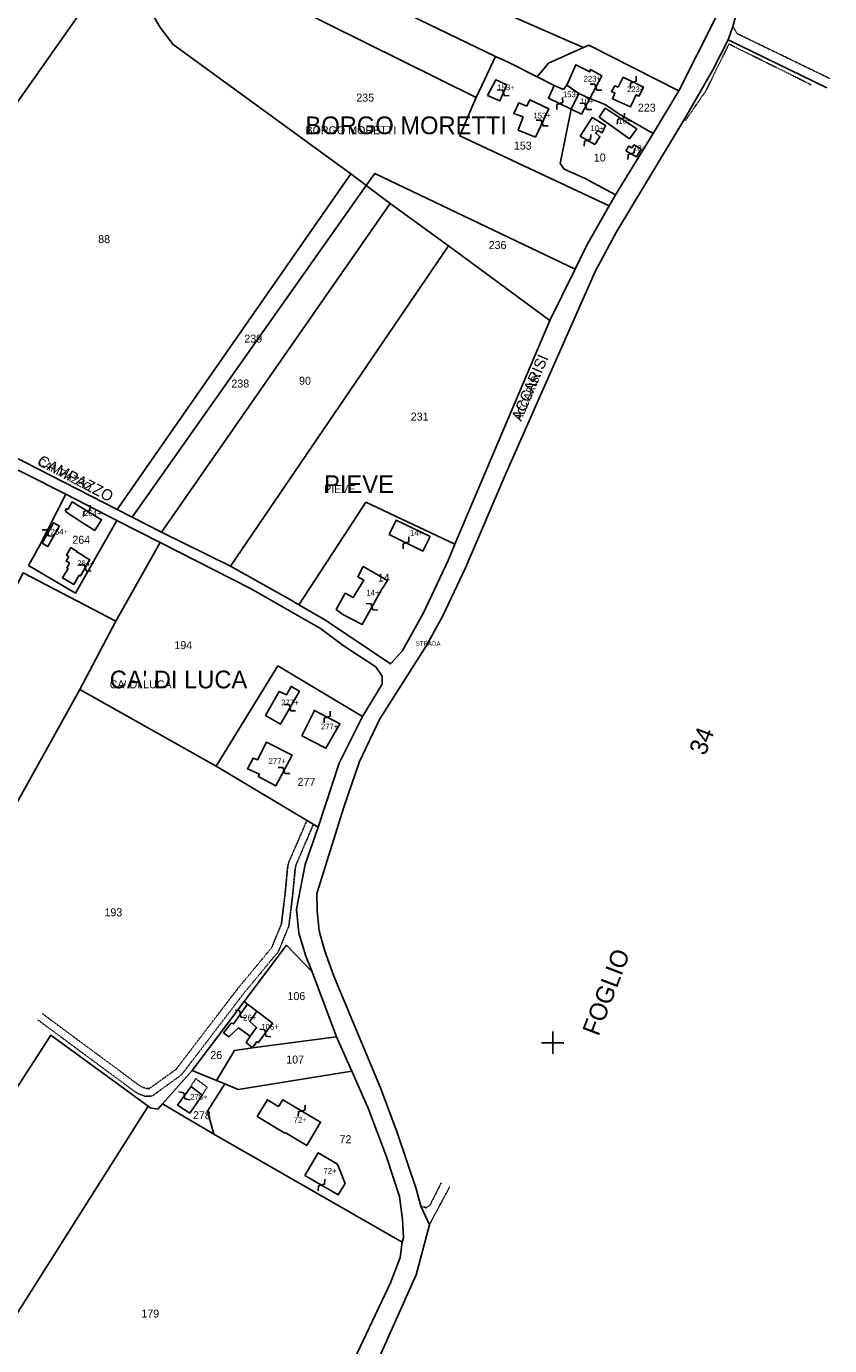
# Model space of a CAD drawing. Header units: metres. Extents: x 15595 to 16725, y -21807 to -20093.
# Tile 5 of 7: x 16362 to 16725, y -21337 to -20741. Entities that reach past the tile are written whole.
import ezdxf

# ---------------------------------------------------------------- set-up
doc = ezdxf.new("R2010")
doc.units = ezdxf.units.M
for name, pattern in [('CONTINUA', [0]), ('INTERNA', [0]), ('TRATTEGGIATA5', [0.3, 0.15, -0.15]), ('TRATTO-PUNTO', [0.4, 0.15, -0.125, 0, -0.125])]:
    doc.linetypes.add(name, pattern=pattern)
for name, color, linetype in [('CONFINE', 3, 'CONTINUA'), ('FABBRICATI', 1, 'CONTINUA'), ('LINEEVARIE', 6, 'CONTINUA'), ('PARTICELLE', 7, 'CONTINUA'), ('SIMBOLI', 6, 'CONTINUA'), ('STRADE', 8, 'CONTINUA'), ('TESTI', 3, 'CONTINUA')]:
    doc.layers.add(name, color=color, linetype=linetype)

# ---------------------------------------------------------------- blocks, each defined once
blk = doc.blocks.new('3', base_point=(5, 5))
at = {"layer": 'SIMBOLI'}
for p, q in [((5, 0), (5, 10)), ((0, 5), (10, 5))]:
    blk.add_line(p, q, dxfattribs=at)
blk = doc.blocks.new('9', base_point=(5, 5))
at = {"layer": 'SIMBOLI'}
for p, q in [((2, 5), (4, 6)), ((4, 6), (6, 4)), ((6, 4), (8, 5))]:
    blk.add_line(p, q, dxfattribs=at)

msp = doc.modelspace()

# ---------------------------------------------------------------- linework, layer by layer
at = {"layer": 'CONFINE'}
msp.add_lwpolyline([(16521.021, -21343.394), (16538.408, -21304.856), (16544.294, -21282.197), (16540.498, -21273.843), (16538.318, -21265.892), (16529.757, -21240.523), (16522.262, -21220.421), (16501.201, -21169.943), (16496.947, -21158.196), (16494.514, -21149.485), (16493.596, -21140.468), (16493.538, -21132.665), (16505.671, -21093.68), (16512.822, -21073.096), (16521.995, -21053.776), (16543.073, -21020.601), (16550.434, -21007.263), (16560.665, -20985.66), (16578.906, -20942.661), (16619.27, -20851.539), (16628.748, -20833.941), (16660.01, -20782.001), (16672.11, -20761.054), (16679.167, -20747.26), (16681.283, -20741.227), (16683.598, -20732.964)], dxfattribs=at)
at = {"layer": 'FABBRICATI'}
for points in [[(16606.307, -20767.758), (16611.816, -20771.548), (16616.802, -20773.713), (16622.162, -20763.524), (16617.058, -20760.595), (16616.706, -20761.761), (16610.44, -20758.529), (16606.307, -20767.758)], [(16570.604, -20772.382), (16576.061, -20774.753), (16579.236, -20767.603), (16574.284, -20765.282), (16570.604, -20772.382)], [(16629.541, -20768.578), (16627.975, -20768.023), (16626.462, -20770.509), (16628.079, -20771.317), (16626.971, -20773.852), (16635.156, -20777.536), (16637.676, -20772.06), (16638.889, -20772.665), (16640.905, -20768.558), (16631.86, -20764.166), (16629.541, -20768.578)], [(16600.701, -20767.92), (16598.03, -20773.549), (16608.264, -20778.541), (16611.816, -20771.548), (16606.307, -20767.758), (16604.794, -20769.635), (16600.701, -20767.92)], [(16616.802, -20773.713), (16611.816, -20771.548), (16608.264, -20778.541), (16613.038, -20780.869), (16616.802, -20773.713)], [(16584.357, -20788.064), (16592.189, -20791.141), (16598.288, -20778.412), (16589.647, -20774.324), (16588.286, -20777.164), (16584.648, -20775.751), (16582.431, -20780.518), (16586.574, -20782.081), (16584.357, -20788.064)], [(16620.969, -20782.121), (16634.615, -20791.927), (16637.893, -20787.462), (16623.692, -20778.114), (16620.969, -20782.121)], [(16612.341, -20790.75), (16618.961, -20794.539), (16621.28, -20790.988), (16619.41, -20789.42), (16620.419, -20788.152), (16622.238, -20789.213), (16623.851, -20785.967), (16617.736, -20782.381), (16612.341, -20790.75)], [(16633.004, -20797.3), (16637.755, -20800.079), (16639.872, -20796.629), (16636.739, -20794.608), (16635.68, -20795.928), (16634.315, -20795.221), (16633.004, -20797.3)], [(16388.065, -20965.393), (16393.216, -20968.701), (16393.361, -20968.476), (16396.287, -20963.952), (16396.32, -20963.901), (16383.033, -20955.827), (16381.086, -20959.25), (16380.433, -20958.88), (16379.891, -20959.837), (16380.544, -20960.206), (16380.396, -20960.467), (16380.638, -20960.623), (16388.065, -20965.393)], [(16377.168, -20966.936), (16377.257, -20966.777), (16375.684, -20965.887), (16375.211, -20965.619), (16374.626, -20965.288), (16369.456, -20974.468), (16372.088, -20975.957), (16373.57, -20973.325), (16377.168, -20966.936)], [(16544.672, -20971.398), (16529.281, -20964.117), (16526.443, -20969.948), (16526.112, -20970.631), (16541.425, -20978.078), (16544.672, -20971.398)], [(16380.635, -20985.547), (16381.191, -20985.904), (16378.672, -20990.178), (16383.755, -20993.173), (16386.273, -20988.9), (16386.85, -20989.241), (16391.096, -20982.056), (16388.226, -20980.375), (16388.31, -20980.258), (16388.048, -20980.105), (16385.891, -20978.85), (16385.887, -20978.848), (16385.131, -20978.409), (16385.257, -20978.193), (16382.389, -20976.476), (16380.437, -20979.874), (16381.515, -20980.5), (16380.318, -20982.554), (16381.787, -20983.411), (16381.899, -20983.476), (16380.635, -20985.547)], [(16509.869, -20999.062), (16506.363, -20997.106), (16502.252, -21004.449), (16505.18, -21006.634), (16513.972, -21011.178), (16522.846, -20995.253), (16525.342, -20991.286), (16514.438, -20985.032), (16511.952, -20989.623), (16514.761, -20991.163), (16509.869, -20999.062)], [(16470.326, -21052.347), (16477.047, -21056.237), (16485.618, -21041.224), (16481.878, -21039.153), (16479.761, -21043.008), (16476.426, -21041.443), (16470.326, -21052.347)], [(16486.8, -21061.438), (16497.614, -21067.094), (16503.916, -21055.986), (16492.445, -21049.977), (16486.8, -21061.438)], [(16467.07, -21079.815), (16474.953, -21084.057), (16482.313, -21070.161), (16470.792, -21064.254), (16466.709, -21072.266), (16464.688, -21071.51), (16462.168, -21076.378), (16467.625, -21078.801), (16467.07, -21079.815)], [(16463.349, -21197.016), (16466.275, -21193.111), (16463.193, -21190.47), (16466.449, -21185.807), (16462.156, -21182.551), (16455.868, -21191.456), (16454.858, -21191.103), (16451.428, -21195.467), (16453.803, -21197.388), (16458.092, -21193.327), (16463.349, -21197.016)], [(16466.275, -21193.111), (16463.349, -21197.016), (16461.584, -21199.908), (16464.423, -21202.377), (16466.483, -21199.494), (16467.039, -21199.999), (16473.444, -21191.172), (16466.449, -21185.807), (16463.193, -21190.47), (16466.275, -21193.111)], [(16436.11, -21231.823), (16441.708, -21223.655), (16436.704, -21219.814), (16430.652, -21228.185), (16436.11, -21231.823)], [(16479.188, -21240.569), (16488.969, -21246.417), (16495.178, -21235.852), (16478.148, -21225.75), (16476.169, -21228.782), (16471.154, -21225.728), (16466.585, -21233.366), (16479.033, -21240.826), (16479.188, -21240.569)], [(16488.01, -21259.901), (16503.153, -21268.617), (16506.271, -21263.552), (16502.869, -21254.9), (16494.154, -21249.674), (16488.01, -21259.901)]]:
    msp.add_lwpolyline(points, close=True, dxfattribs=at)
at = {"layer": 'LINEEVARIE', "linetype": 'TRATTEGGIATA5'}
for points in [[(16681.283, -20741.227), (16683.306, -20744.466), (16724.994, -20764.659)], [(16489.017, -21099.611), (16480.634, -21119.032), (16480.192, -21121.936), (16479.141, -21133.158), (16477.469, -21146.533), (16473.03, -21157.265), (16471.183, -21159.402), (16457.63, -21175.781), (16429.923, -21212.032), (16417.962, -21220.637), (16416.635, -21220.733), (16414.933, -21220.14), (16413.394, -21219.305), (16369.519, -21186.826)], [(16491.96, -21101.373), (16483.99, -21119.991), (16483.629, -21122.358), (16482.582, -21133.535), (16480.846, -21147.425), (16476.015, -21159.105), (16473.826, -21161.637), (16460.34, -21177.936), (16432.361, -21214.542), (16419.188, -21224.02), (16416.171, -21224.236), (16413.529, -21223.317), (16411.53, -21222.232), (16367.459, -21189.608)], [(16441.708, -21223.655), (16443.977, -21220.105), (16438.872, -21216.212), (16436.805, -21219.307)], [(16540.498, -21273.843), (16542.115, -21274.246), (16542.771, -21274.549), (16544.033, -21273.786), (16544.74, -21273.025), (16549.73, -21263.136)], [(16553.469, -21265.055), (16544.294, -21282.197)]]:
    msp.add_lwpolyline(points, dxfattribs=at)
at = {"layer": 'LINEEVARIE', "linetype": 'TRATTO-PUNTO'}
for points in [[(16716.714, -20767.561), (16679.573, -20749.134), (16668.686, -20771.194)], [(16668.484, -20771.194), (16659.759, -20783.876)]]:
    msp.add_lwpolyline(points, dxfattribs=at)
at = {"layer": 'LINEEVARIE', "linetype": 'INTERNA'}
msp.add_lwpolyline([(16723.786, -20768.917), (16679.167, -20747.26)], dxfattribs=at)
at = {"layer": 'PARTICELLE'}
for points in [[(16579.933, -20757.266), (16592.971, -20763.954), (16598.065, -20757.74), (16613.816, -20750.725), (16607.603, -20748.013), (16587.989, -20739.45), (16575.903, -20734.174), (16592.082, -20699.343), (16576.029, -20692.418), (16582.467, -20664.945), (16436.34, -20602.174), (16424.093, -20627.834), (16407.715, -20665.154), (16406.714, -20673.77), (16574.122, -20754.743), (16579.933, -20757.266)], [(16395.978, -20695.272), (16373.137, -20683.406), (16326.599, -20661.448), (16318.918, -20657.459), (16309.015, -20654.183), (16289.869, -20700.73), (16286.031, -20700.484), (16250.458, -20684.232), (16245.153, -20682.468), (16215.826, -20749.756), (16216.032, -20753.962), (16329.228, -20816.689), (16404.225, -20709.9), (16395.978, -20695.272)], [(16398.346, -20690.404), (16565.504, -20773.252), (16574.122, -20754.743), (16406.714, -20673.77), (16398.346, -20690.404)], [(16587.989, -20739.45), (16607.603, -20748.013), (16613.816, -20750.725), (16616.34, -20749.601), (16656.917, -20770.303), (16673.35, -20737.795), (16675.865, -20727.809), (16677.426, -20723.449), (16678.326, -20714.327), (16678.67, -20703.838), (16677.03, -20693.996), (16604.476, -20672.662), (16592.082, -20699.343), (16575.903, -20734.174), (16587.989, -20739.45)], [(16513.646, -20811.372), (16515.841, -20813.028), (16519.644, -20807.585), (16610.161, -20850.717), (16615.269, -20840.298), (16625.453, -20822.192), (16558.079, -20790.653), (16563.841, -20777.055), (16565.504, -20773.252), (16398.346, -20690.404), (16395.978, -20695.272), (16404.225, -20709.9), (16422.792, -20741.636), (16428.608, -20749.378), (16508.921, -20807.807), (16513.646, -20811.372)], [(16403.312, -20959.238), (16508.921, -20807.807), (16428.608, -20749.378), (16422.792, -20741.636), (16404.225, -20709.9), (16329.228, -20816.689), (16279.097, -20888.322), (16285.416, -20894.086), (16289.612, -20898.639), (16293.604, -20900.203), (16323.927, -20919.656), (16343.381, -20928.539), (16403.312, -20959.238)], [(16627.528, -20818.576), (16628.277, -20817.272), (16614.582, -20809.899), (16605.133, -20805.66), (16603.363, -20803.028), (16608.264, -20778.541), (16611.816, -20771.548), (16606.307, -20767.758), (16604.794, -20769.635), (16600.701, -20767.92), (16592.971, -20763.954), (16579.933, -20757.266), (16574.122, -20754.743), (16565.504, -20773.252), (16563.841, -20777.055), (16558.079, -20790.653), (16625.453, -20822.192), (16627.528, -20818.576)], [(16656.917, -20770.303), (16616.34, -20749.601), (16613.816, -20750.725), (16598.065, -20757.74), (16592.971, -20763.954), (16600.701, -20767.92), (16604.794, -20769.635), (16606.307, -20767.758), (16611.816, -20771.548), (16616.802, -20773.713), (16623.69, -20776.442), (16629.806, -20780.636), (16645.269, -20789.476), (16656.917, -20770.303)], [(16645.269, -20789.476), (16629.806, -20780.636), (16623.69, -20776.442), (16616.802, -20773.713), (16611.816, -20771.548), (16608.264, -20778.541), (16603.363, -20803.028), (16605.133, -20805.66), (16614.582, -20809.899), (16628.277, -20817.272), (16645.269, -20789.476)], [(16403.312, -20959.238), (16410.079, -20962.704), (16515.841, -20813.028), (16513.646, -20811.372), (16508.921, -20807.807), (16403.312, -20959.238)], [(16610.161, -20850.717), (16519.644, -20807.585), (16515.841, -20813.028), (16526.611, -20821.152), (16552.894, -20840.308), (16598.737, -20874.022), (16610.161, -20850.717)], [(16423.424, -20969.538), (16526.611, -20821.152), (16515.841, -20813.028), (16410.079, -20962.704), (16423.424, -20969.538)], [(16454.45, -20984.836), (16552.894, -20840.308), (16526.611, -20821.152), (16423.424, -20969.538), (16454.45, -20984.836)], [(16515.669, -20955.967), (16555.838, -20974.969), (16598.737, -20874.022), (16552.894, -20840.308), (16454.45, -20984.836), (16481.84, -21000.24), (16485.313, -21002.257), (16508.055, -20967.577), (16515.669, -20955.967)], [(16422.721, -20974.201), (16403.266, -20964.305), (16384.479, -20997.083), (16363.369, -20984.551), (16368.277, -20975.717), (16380.224, -20952.338), (16343.588, -20934.061), (16315.857, -20981.637), (16287.375, -21035.395), (16292.495, -21037.89), (16324.667, -21053.569), (16325.932, -21056.253), (16360.915, -20987.89), (16402.739, -21009.748), (16422.721, -20974.201)], [(16403.266, -20964.305), (16380.224, -20952.338), (16368.277, -20975.717), (16363.369, -20984.551), (16384.479, -20997.083), (16403.266, -20964.305)], [(16515.669, -20955.967), (16508.055, -20967.577), (16485.313, -21002.257), (16497.405, -21009.282), (16526.768, -21028.99), (16532.015, -21023.256), (16541.493, -21006.164), (16552.732, -20982.279), (16555.838, -20974.969), (16515.669, -20955.967)], [(16422.721, -20974.201), (16402.739, -21009.748), (16386.524, -21040.59), (16448.075, -21075.086), (16475.859, -21029.892), (16514.115, -21052.776), (16522.939, -21038.067), (16522.935, -21034.469), (16520.103, -21030.37), (16505.446, -21020.668), (16495.085, -21013.036), (16463.602, -20994.953), (16422.721, -20974.201)], [(16386.524, -21040.59), (16402.739, -21009.748), (16360.915, -20987.89), (16325.932, -21056.253), (16284.54, -21130.436), (16325.319, -21150.597), (16386.524, -21040.59)], [(16514.115, -21052.776), (16475.859, -21029.892), (16448.075, -21075.086), (16494.128, -21102.673), (16503.631, -21073.771), (16514.115, -21052.776)], [(16466.449, -21185.807), (16463.193, -21190.47), (16466.275, -21193.111), (16463.349, -21197.016), (16461.584, -21199.908), (16464.423, -21202.377), (16502.441, -21197.301), (16491.401, -21167.934), (16479.874, -21155.997), (16460.648, -21181.408), (16462.156, -21182.551), (16466.449, -21185.807)], [(16460.648, -21181.408), (16437.151, -21212.466), (16448.166, -21217.108), (16456.284, -21203.464), (16464.423, -21202.377), (16461.584, -21199.908), (16463.349, -21197.016), (16466.275, -21193.111), (16463.193, -21190.47), (16466.449, -21185.807), (16462.156, -21182.551), (16460.648, -21181.408)], [(16268.438, -21359.066), (16283.367, -21371.127), (16312.986, -21393.571), (16417.42, -21228.715), (16373.447, -21196.619), (16268.438, -21359.066)], [(16502.441, -21197.301), (16464.423, -21202.377), (16456.284, -21203.464), (16448.166, -21217.108), (16451.904, -21218.621), (16457.969, -21221.093), (16509.275, -21212.794), (16502.441, -21197.301)], [(16423.782, -21227.639), (16446.928, -21241.279), (16444.19, -21230.897), (16451.904, -21218.621), (16448.166, -21217.108), (16437.151, -21212.466), (16423.782, -21227.639)], [(16524.92, -21251.527), (16516.615, -21229.552), (16509.275, -21212.794), (16457.969, -21221.093), (16451.904, -21218.621), (16444.19, -21230.897), (16446.928, -21241.279), (16532.029, -21290.108), (16532.633, -21288.095), (16532.221, -21279.786), (16530.847, -21269.351), (16524.92, -21251.527)], [(16532.029, -21290.108), (16446.928, -21241.279), (16423.782, -21227.639), (16421.714, -21230.025), (16418.279, -21229.423), (16417.42, -21228.715), (16312.986, -21393.571), (16328.067, -21404.9), (16343.414, -21416.571), (16366.411, -21433.25), (16382.238, -21444.999), (16389.357, -21450.284), (16426.61, -21477.38), (16455.001, -21435.727), (16496.096, -21368.164), (16510.566, -21342.754), (16526.795, -21308.423), (16531.076, -21296.965), (16532.029, -21290.108)]]:
    msp.add_lwpolyline(points, close=True, dxfattribs=at)
at = {"layer": 'PARTICELLE', "linetype": 'INTERNA'}
msp.add_lwpolyline([(16384.947, -20978.423), (16385.891, -20978.85), (16385.887, -20978.848), (16384.947, -20978.423)], close=True, dxfattribs=at)
at = {"layer": 'PARTICELLE'}
msp.add_lwpolyline([(16268.438, -21359.066), (16373.447, -21196.619), (16417.42, -21228.715), (16418.279, -21229.423), (16421.714, -21230.025), (16423.782, -21227.639), (16437.151, -21212.466), (16460.648, -21181.408), (16479.874, -21155.997), (16491.401, -21167.934), (16488.566, -21160.896), (16485.424, -21150.616), (16484.302, -21139.724), (16488.221, -21119.602), (16494.128, -21102.673), (16494.128, -21102.673), (16448.075, -21075.086), (16386.524, -21040.59), (16325.319, -21150.597)], dxfattribs=at)
at = {"layer": 'STRADE'}
for points in [[(16521.021, -21343.394), (16538.408, -21304.856), (16544.294, -21282.197), (16540.498, -21273.843), (16538.318, -21265.892), (16529.757, -21240.523), (16522.262, -21220.421), (16501.201, -21169.943), (16496.947, -21158.196), (16494.514, -21149.485), (16493.596, -21140.468), (16493.538, -21132.665), (16505.671, -21093.68), (16512.822, -21073.096), (16521.995, -21053.776), (16543.073, -21020.601), (16550.434, -21007.263), (16560.665, -20985.66), (16578.906, -20942.661), (16619.27, -20851.539), (16628.748, -20833.941), (16660.01, -20782.001), (16672.11, -20761.054), (16679.167, -20747.26), (16681.283, -20741.227), (16683.598, -20732.964)], [(16673.35, -20737.795), (16656.917, -20770.303), (16645.269, -20789.476), (16628.277, -20817.272), (16627.528, -20818.576), (16625.453, -20822.192), (16615.269, -20840.298), (16610.161, -20850.717), (16598.737, -20874.022), (16555.838, -20974.969), (16552.732, -20982.279), (16541.493, -21006.164), (16532.015, -21023.256), (16526.768, -21028.99), (16497.405, -21009.282), (16485.313, -21002.257), (16481.84, -21000.24), (16454.45, -20984.836), (16423.424, -20969.538), (16410.079, -20962.704), (16403.312, -20959.238), (16343.381, -20928.539)], [(16343.588, -20934.061), (16380.224, -20952.338), (16403.266, -20964.305), (16422.721, -20974.201), (16463.602, -20994.953), (16495.085, -21013.036), (16505.446, -21020.668), (16520.103, -21030.37), (16522.935, -21034.469), (16522.939, -21038.067), (16514.115, -21052.776), (16503.631, -21073.771), (16494.128, -21102.673), (16488.221, -21119.602), (16484.302, -21139.724), (16485.424, -21150.616), (16488.566, -21160.896), (16491.401, -21167.934), (16502.441, -21197.301), (16509.275, -21212.794), (16516.615, -21229.552), (16524.92, -21251.527), (16530.847, -21269.351), (16532.221, -21279.786), (16532.633, -21288.095), (16532.029, -21290.108), (16531.076, -21296.965), (16526.795, -21308.423), (16510.566, -21342.754)]]:
    msp.add_lwpolyline(points, dxfattribs=at)

# ---------------------------------------------------------------- block references
at = {"layer": 'SIMBOLI'}
for p, rotation in [((16619.482, -20768.619), 152.246), ((16636.383, -20766.362), 244.098), ((16577.649, -20771.178), 156.085), ((16603.147, -20776.045), 64.004), ((16614.92, -20777.291), 152.246), ((16595.238, -20784.777), 154.423), ((16630.793, -20782.788), 236.649), ((16615.651, -20792.645), 60.222), ((16635.38, -20798.69), 59.707), ((16389.677, -20959.864), 238.712), ((16372.041, -20969.878), 330.621), ((16533.768, -20974.355), 64.061), ((16388.973, -20985.648), 149.438), ((16518.409, -21003.215), 150.871), ((16481.332, -21048.73), 150.298), ((16498.181, -21052.982), 242.379), ((16478.633, -21077.109), 152.131), ((16459.012, -21187.003), 324.776), ((16470.242, -21195.586), 144.052), ((16433.678, -21223.999), 324.146), ((16486.663, -21230.801), 239.342), ((16495.582, -21264.259), 60.108)]:
    msp.add_blockref('9', p, dxfattribs=dict(at, rotation=rotation))
msp.add_blockref('3', (16600, -21200), dxfattribs=at)

# ---------------------------------------------------------------- texts
at = {"layer": 'FABBRICATI', "color": 7}
for s, p in [('223+', (16613.918, -20766.121)), ('153+', (16574.997, -20770.018)), ('153+', (16604.611, -20773.15)), ('223+', (16633.463, -20770.851)), ('10+', (16612.469, -20776.209)), ('153+', (16591.275, -20782.733)), ('10+', (16629.594, -20785.021)), ('10+', (16616.996, -20788.46)), ('10+', (16636.256, -20797.344)), ('264+', (16388.41, -20962.264)), ('264+', (16373.357, -20970.623)), ('14+', (16535.554, -20971.098)), ('264+', (16385.268, -20984.825)), ('14+', (16515.859, -20998.105)), ('277+', (16477.426, -21047.695)), ('277+', (16495.35, -21058.536)), ('277+', (16471.758, -21074.156)), ('26+', (16460.23, -21189.97)), ('106+', (16468.433, -21194.092)), ('278+', (16436.294, -21225.819)), ('72+', (16483.075, -21236.073)), ('72+', (16496.501, -21259.146))]:
    msp.add_text(s, height=2.6, dxfattribs=at).set_placement(p)
at = {"layer": 'PARTICELLE', "color": 7}
for s, p in [('235', (16511.319, -20775.143)), ('223', (16638.433, -20779.664)), ('153', (16582.46, -20796.789)), ('10', (16618.543, -20802.183)), ('88', (16394.808, -20839.019)), ('236', (16571.075, -20841.712)), ('239', (16460.775, -20883.924)), ('238', (16454.921, -20904.204)), ('90', (16485.48, -20902.952)), ('231', (16535.9, -20919.166)), ('264', (16383.113, -20974.747)), ('14', (16521.026, -20991.864)), ('194', (16429.184, -21022.324)), ('277', (16484.802, -21084.04)), ('193', (16397.637, -21142.919)), ('106', (16480.249, -21180.754)), ('26', (16445.41, -21207.373)), ('107', (16479.675, -21209.401)), ('278', (16437.577, -21234.506)), ('72', (16503.744, -21245.352)), ('179', (16414.282, -21324.077))]:
    msp.add_text(s, height=3.6, dxfattribs=at).set_placement(p)
at = {"layer": 'STRADE', "color": 7}
msp.add_text('STRADA', height=2, dxfattribs=at).set_placement((16538.153, -21020.814))
at = {"layer": 'TESTI', "color": 3}
for s, height, p in [('BORGO MORETTI', 8, (16488.397, -20789.856)), ('BORGO MORETTI', 3.6, (16488.397, -20789.856)), ('PIEVE', 8, (16496.778, -20951.854)), ('PIEVE', 3.6, (16496.778, -20951.854)), ("CA' DI LUCA", 8, (16400.009, -21040.008)), ("CA' DI LUCA", 3.6, (16400.009, -21040.008))]:
    msp.add_text(s, height=height, dxfattribs=at).set_placement(p)
for s, height, rotation, p in [('ACCARISI', 5, 66.812, (16585.716, -20919.742)), ('ACCARISI', 3.6, 66.812, (16585.716, -20919.742)), ('CAMPAZZO', 3.6, 332.512, (16366.978, -20938.884)), ('CAMPAZZO', 5, 332.512, (16366.978, -20938.884)), ('FOGLIO                                34', 8, 69.161, (16620.626, -21197.395))]:
    msp.add_text(s, height=height, rotation=rotation, dxfattribs=at).set_placement(p)

doc.saveas('drawing.dxf')
